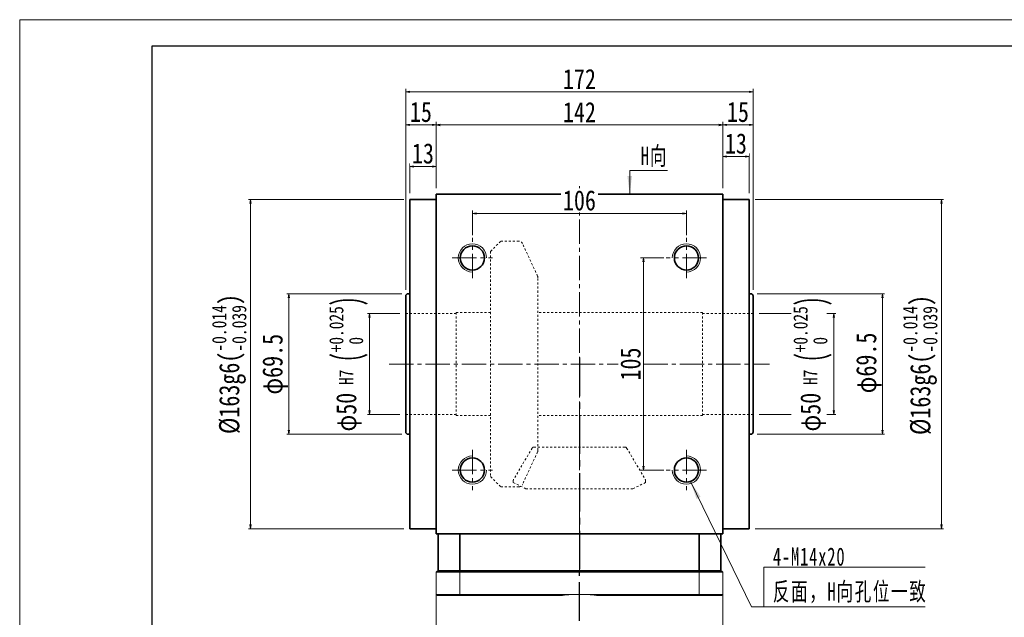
# Model space of a CAD drawing. Header units: millimetres. Extents: x -5 to 1102, y 0 to 778.
# Tile 3 of 4: x 0 to 488, y 482 to 778. Entities that reach past the tile are written whole.
import ezdxf

# ---------------------------------------------------------------- set-up
doc = ezdxf.new("R2010")
doc.units = ezdxf.units.MM
for name, pattern in [('CENTER2', [28.575, 19.05, -3.175, 3.175, -3.175]), ('点画线', [18, 12, -2, 2, -2]), ('虚线', [2, 1, -1])]:
    doc.linetypes.add(name, pattern=pattern)
doc.layers.add('3中心线层', color=1, linetype='CENTER2')
for name, color, linetype, lineweight in [('EB0', 7, 'Continuous', 35), ('中心线层', 1, '点画线', 18), ('图框_外框线', 7, 'Continuous', 18), ('尺寸线层', 3, 'Continuous', 18), ('粗实线', 7, 'Continuous', 40), ('粗实线层', 7, 'Continuous', 35), ('虚线层', 6, '虚线', 18)]:
    doc.layers.add(name, color=color, linetype=linetype, lineweight=lineweight)
doc.styles.add('宋体', font='SimSun.ttf', dxfattribs={"width": 0.8})
doc.styles.add('标准', font='SimSun.ttf', dxfattribs={"width": 0.667})
doc.dimstyles.new('A水平标注$0', dxfattribs={"dimtxt": 3.5, "dimasz": 2, "dimexe": 1.5, "dimexo": 3, "dimgap": 1.1, "dimtad": 1, "dimtoh": 1, "dimdec": 4, "dimdsep": 46, "dimtxsty": '宋体', "dimblk": 'OPEN', "dimcen": 3, "dimclrd": 3, "dimclre": 3, "dimclrt": 6, "dimadec": 0, "dimazin": 0, "dimtm": 1e-09, "dimtfac": 1, "dimtdec": 4, "dimtix": 1, "dimtmove": 0, "dimatfit": 3, "dimldrblk": 'OPEN', "dimfxl": 0, "dimlwd": 13, "dimlwe": 13, "dimarcsym": 0})
doc.dimstyles.new('D直径标注φ25', dxfattribs={"dimtxt": 3.5, "dimasz": 2, "dimexe": 1, "dimexo": 3, "dimtad": 1, "dimtoh": 1, "dimdec": 1, "dimdsep": 46, "dimtxsty": '宋体', "dimblk": 'OPEN', "dimcen": 3, "dimclrd": 3, "dimclre": 3, "dimclrt": 130, "dimadec": 0, "dimazin": 0, "dimtm": 1e-09, "dimtfac": 1, "dimtdec": 1, "dimtmove": 0, "dimatfit": 0, "dimldrblk": 'OPEN', "dimfxl": 0, "dimlwd": 13, "dimlwe": 13, "dimarcsym": 0})

# ---------------------------------------------------------------- blocks, each defined once
blk = doc.blocks.new('_Open')
at = {"color": 0, "linetype": 'ByBlock', "lineweight": -2}
for p, q in [((-1, 0.17), (0, 0)), ((-1, -0.17), (0, 0)), ((0, 0), (-1, 0))]:
    blk.add_line(p, q, dxfattribs=at)
blk = doc.blocks.new('*D8')
at = {"layer": 'Defpoints', "color": 0, "transparency": 16777216}
for p in [(348.19, 725.97), (206.19, 691.68), (348.19, 691.68)]:
    blk.add_point(p, dxfattribs=at)
at = {"layer": '尺寸线层', "color": 3, "lineweight": 13, "transparency": 16777216}
for p, q in [((206.19, 694.68), (206.19, 727.47)), ((348.19, 694.68), (348.19, 727.47)), ((208.19, 725.97), (346.19, 725.97))]:
    blk.add_line(p, q, dxfattribs=at)
at = {"layer": '尺寸线层', "color": 3, "lineweight": 13, "transparency": 16777216, "xscale": 2, "yscale": 2, "zscale": 2, "rotation": 180}
blk.add_blockref('_Open', (206.19, 725.97), dxfattribs=at)
at = {"layer": '尺寸线层', "color": 3, "lineweight": 13, "transparency": 16777216, "xscale": 2, "yscale": 2, "zscale": 2}
blk.add_blockref('_Open', (348.19, 725.97), dxfattribs=at)
at = {"layer": '尺寸线层', "color": 6, "transparency": 16777216, "insert": (277.19, 732.33), "char_height": 10, "attachment_point": 5, "style": '宋体', "bg_fill": 3, "box_fill_scale": 1.1, "bg_fill_color": 257, "bg_fill_transparency": 0}
blk.add_mtext('142', dxfattribs=at)
blk = doc.blocks.new('*D9')
at = {"layer": 'Defpoints', "color": 0, "transparency": 16777216}
for p in [(191.19, 742.36), (191.19, 641.43), (363.19, 641.43)]:
    blk.add_point(p, dxfattribs=at)
at = {"layer": '尺寸线层', "color": 3, "lineweight": 13, "transparency": 16777216}
for p, q in [((191.19, 644.43), (191.19, 743.86)), ((361.19, 742.36), (193.19, 742.36)), ((363.19, 644.43), (363.19, 743.86))]:
    blk.add_line(p, q, dxfattribs=at)
at = {"layer": '尺寸线层', "color": 3, "lineweight": 13, "transparency": 16777216, "xscale": 2, "yscale": 2, "zscale": 2, "rotation": 180}
blk.add_blockref('_Open', (191.19, 742.36), dxfattribs=at)
at = {"layer": '尺寸线层', "color": 3, "lineweight": 13, "transparency": 16777216, "xscale": 2, "yscale": 2, "zscale": 2}
blk.add_blockref('_Open', (363.19, 742.36), dxfattribs=at)
at = {"layer": '尺寸线层', "color": 6, "transparency": 16777216, "insert": (277.19, 748.72), "char_height": 10, "attachment_point": 5, "style": '宋体', "bg_fill": 3, "box_fill_scale": 1.1, "bg_fill_color": 257, "bg_fill_transparency": 0}
blk.add_mtext('172', dxfattribs=at)
blk = doc.blocks.new('*D10')
at = {"layer": 'Defpoints', "color": 0, "transparency": 16777216}
for p in [(193.19, 705.46), (193.19, 689.18), (206.19, 691.68)]:
    blk.add_point(p, dxfattribs=at)
at = {"layer": '尺寸线层', "color": 3, "lineweight": 13, "transparency": 16777216}
for p, q in [((193.19, 692.18), (193.19, 706.96)), ((204.19, 705.46), (195.19, 705.46)), ((206.19, 694.68), (206.19, 706.96))]:
    blk.add_line(p, q, dxfattribs=at)
at = {"layer": '尺寸线层', "color": 3, "lineweight": 13, "transparency": 16777216, "xscale": 2, "yscale": 2, "zscale": 2, "rotation": 180}
blk.add_blockref('_Open', (193.19, 705.46), dxfattribs=at)
at = {"layer": '尺寸线层', "color": 3, "lineweight": 13, "transparency": 16777216, "xscale": 2, "yscale": 2, "zscale": 2}
blk.add_blockref('_Open', (206.19, 705.46), dxfattribs=at)
at = {"layer": '尺寸线层', "color": 6, "transparency": 16777216, "insert": (199.69, 711.84), "char_height": 10, "attachment_point": 5, "style": '宋体', "bg_fill": 3, "box_fill_scale": 1.1, "bg_fill_color": 257, "bg_fill_transparency": 0}
blk.add_mtext('13', dxfattribs=at)
blk = doc.blocks.new('*D11')
at = {"layer": 'Defpoints', "color": 0, "transparency": 16777216}
for p in [(191.19, 726.05), (206.19, 691.68), (191.19, 641.43)]:
    blk.add_point(p, dxfattribs=at)
at = {"layer": '尺寸线层', "color": 3, "lineweight": 13, "transparency": 16777216}
for p, q in [((191.19, 644.43), (191.19, 727.55)), ((206.19, 694.68), (206.19, 727.55)), ((204.19, 726.05), (193.19, 726.05))]:
    blk.add_line(p, q, dxfattribs=at)
at = {"layer": '尺寸线层', "color": 3, "lineweight": 13, "transparency": 16777216, "xscale": 2, "yscale": 2, "zscale": 2, "rotation": 180}
blk.add_blockref('_Open', (191.19, 726.05), dxfattribs=at)
at = {"layer": '尺寸线层', "color": 3, "lineweight": 13, "transparency": 16777216, "xscale": 2, "yscale": 2, "zscale": 2}
blk.add_blockref('_Open', (206.19, 726.05), dxfattribs=at)
at = {"layer": '尺寸线层', "color": 6, "transparency": 16777216, "insert": (198.69, 732.41), "char_height": 10, "attachment_point": 5, "style": '宋体', "bg_fill": 3, "box_fill_scale": 1.1, "bg_fill_color": 257, "bg_fill_transparency": 0}
blk.add_mtext('15', dxfattribs=at)
blk = doc.blocks.new('*D12')
at = {"layer": 'Defpoints', "color": 0, "transparency": 16777216}
for p in [(348.19, 710.38), (348.19, 691.68), (361.19, 689.18)]:
    blk.add_point(p, dxfattribs=at)
at = {"layer": '尺寸线层', "color": 3, "lineweight": 13, "transparency": 16777216}
for p, q in [((348.19, 694.68), (348.19, 711.88)), ((359.19, 710.38), (350.19, 710.38)), ((361.19, 692.18), (361.19, 711.88))]:
    blk.add_line(p, q, dxfattribs=at)
at = {"layer": '尺寸线层', "color": 3, "lineweight": 13, "transparency": 16777216, "xscale": 2, "yscale": 2, "zscale": 2, "rotation": 180}
blk.add_blockref('_Open', (348.19, 710.38), dxfattribs=at)
at = {"layer": '尺寸线层', "color": 3, "lineweight": 13, "transparency": 16777216, "xscale": 2, "yscale": 2, "zscale": 2}
blk.add_blockref('_Open', (361.19, 710.38), dxfattribs=at)
at = {"layer": '尺寸线层', "color": 6, "transparency": 16777216, "insert": (354.69, 716.76), "char_height": 10, "attachment_point": 5, "style": '宋体', "bg_fill": 3, "box_fill_scale": 1.1, "bg_fill_color": 257, "bg_fill_transparency": 0}
blk.add_mtext('13', dxfattribs=at)
blk = doc.blocks.new('*D13')
at = {"layer": 'Defpoints', "color": 0, "transparency": 16777216}
for p in [(330.19, 682.21), (224.19, 668.43), (330.19, 668.43)]:
    blk.add_point(p, dxfattribs=at)
at = {"layer": '尺寸线层', "color": 3, "lineweight": 13, "transparency": 16777216}
for p, q in [((224.19, 671.43), (224.19, 683.71)), ((330.19, 671.43), (330.19, 683.71)), ((226.19, 682.21), (328.19, 682.21))]:
    blk.add_line(p, q, dxfattribs=at)
at = {"layer": '尺寸线层', "color": 3, "lineweight": 13, "transparency": 16777216, "xscale": 2, "yscale": 2, "zscale": 2, "rotation": 180}
blk.add_blockref('_Open', (224.19, 682.21), dxfattribs=at)
at = {"layer": '尺寸线层', "color": 3, "lineweight": 13, "transparency": 16777216, "xscale": 2, "yscale": 2, "zscale": 2}
blk.add_blockref('_Open', (330.19, 682.21), dxfattribs=at)
at = {"layer": '尺寸线层', "color": 6, "transparency": 16777216, "insert": (277.19, 688.6), "char_height": 10, "attachment_point": 5, "style": '宋体', "bg_fill": 3, "box_fill_scale": 1.1, "bg_fill_color": 257, "bg_fill_transparency": 0}
blk.add_mtext('106', dxfattribs=at)
blk = doc.blocks.new('*D14')
at = {"layer": 'Defpoints', "color": 0, "transparency": 16777216}
for p in [(321.94, 660.18), (308.92, 555.18), (321.94, 555.18)]:
    blk.add_point(p, dxfattribs=at)
at = {"layer": '尺寸线层', "color": 3, "lineweight": 13, "transparency": 16777216}
for p, q in [((318.94, 660.18), (307.42, 660.18)), ((308.92, 658.18), (308.92, 557.18)), ((318.94, 555.18), (307.42, 555.18))]:
    blk.add_line(p, q, dxfattribs=at)
at = {"layer": '尺寸线层', "color": 3, "lineweight": 13, "transparency": 16777216, "xscale": 2, "yscale": 2, "zscale": 2}
for p, rotation in [((308.92, 660.18), 90), ((308.92, 555.18), 270)]:
    blk.add_blockref('_Open', p, dxfattribs=dict(at, rotation=rotation))
at = {"layer": '尺寸线层', "color": 6, "transparency": 16777216, "insert": (302.53, 607.68), "char_height": 10, "attachment_point": 5, "rotation": 90, "style": '宋体', "bg_fill": 3, "box_fill_scale": 1.1, "bg_fill_color": 257, "bg_fill_transparency": 0}
blk.add_mtext('105', dxfattribs=at)
blk = doc.blocks.new('*X5')
at = {"layer": '尺寸线层', "linetype": 'Continuous'}
blk.add_hatch(color=0, dxfattribs=at).paths.add_polyline_path([(-36.25, 62.04), (-31.31, 54.44), (-33.33, 53.45)], flags=0)
at = {"layer": '尺寸线层', "color": 0, "linetype": 'Continuous'}
blk.add_line((-36.25, 62.04), (-6.11, 0), dxfattribs=at)
at = {"layer": '尺寸线层', "color": 0}
for p, q in [((0, 19.66), (79.95, 19.66)), ((0, 0), (0, 19.66)), ((-6.11, 0), (0, 0)), ((0, 0), (79.95, 0))]:
    blk.add_line(p, q, dxfattribs=at)
at = {"layer": '尺寸线层', "color": 0, "insert": (4.5, 1.8), "char_height": 9, "width": 150.9096, "attachment_point": 7, "line_spacing_factor": 1.15057, "style": '标准'}
blk.add_mtext('\\T1.1;4-M14x20\\P反面，H向孔位一致', dxfattribs=at)
blk = doc.blocks.new('*X6')
at = {"layer": '尺寸线层', "linetype": 'Continuous'}
blk.add_hatch(color=0, dxfattribs=at).paths.add_polyline_path([(-1.02, -11.73), (-2.14, -2.73), (0.11, -2.73)], flags=0)
at = {"layer": '尺寸线层', "color": 0, "linetype": 'Continuous'}
blk.add_line((-1.02, -11.73), (-1.02, 0), dxfattribs=at)
at = {"layer": '尺寸线层', "color": 0}
for p, q in [((-1.02, 0), (0, 0)), ((0, 0), (17.75, 0)), ((0, 0), (0, 0))]:
    blk.add_line(p, q, dxfattribs=at)
at = {"layer": '尺寸线层', "color": 0, "insert": (4.5, 1.8), "char_height": 9, "width": 26.5093, "attachment_point": 7, "line_spacing_factor": 1.15057, "style": '标准'}
blk.add_mtext('\\T1.1;H向', dxfattribs=at)
blk = doc.blocks.new('*D15')
at = {"layer": 'Defpoints', "color": 0, "transparency": 16777216}
for p in [(361.19, 689.18), (361.19, 526.18), (456.49, 526.18)]:
    blk.add_point(p, dxfattribs=at)
at = {"layer": '尺寸线层', "color": 3, "lineweight": 13, "transparency": 16777216}
for p, q in [((364.19, 689.18), (457.49, 689.18)), ((456.49, 687.18), (456.49, 528.18)), ((364.19, 526.18), (457.49, 526.18))]:
    blk.add_line(p, q, dxfattribs=at)
at = {"layer": '尺寸线层', "color": 3, "lineweight": 13, "transparency": 16777216, "xscale": 2, "yscale": 2, "zscale": 2}
for p, rotation in [((456.49, 689.18), 90), ((456.49, 526.18), 270)]:
    blk.add_blockref('_Open', p, dxfattribs=dict(at, rotation=rotation))
at = {"layer": '尺寸线层', "color": 130, "transparency": 16777216, "insert": (445.95, 607.2), "char_height": 10, "attachment_point": 5, "rotation": 90, "style": '宋体', "bg_fill": 3, "box_fill_scale": 1.1, "bg_fill_color": 257, "bg_fill_transparency": 0}
blk.add_mtext('{\\A1;\\A1;%%C163g6({\\H0.707107x;\\S-0.014^ -0.039;})}', dxfattribs=at)
blk = doc.blocks.new('*D16')
at = {"layer": 'Defpoints', "color": 0, "transparency": 16777216}
for p in [(192.19, 642.43), (133.25, 572.93), (192.19, 572.93)]:
    blk.add_point(p, dxfattribs=at)
at = {"layer": '尺寸线层', "color": 3, "lineweight": 13, "transparency": 16777216}
for p, q in [((189.19, 642.43), (132.25, 642.43)), ((133.25, 640.43), (133.25, 574.93)), ((189.19, 572.93), (132.25, 572.93))]:
    blk.add_line(p, q, dxfattribs=at)
at = {"layer": '尺寸线层', "color": 3, "lineweight": 13, "transparency": 16777216, "xscale": 2, "yscale": 2, "zscale": 2}
for p, rotation in [((133.25, 642.43), 90), ((133.25, 572.93), 270)]:
    blk.add_blockref('_Open', p, dxfattribs=dict(at, rotation=rotation))
at = {"layer": '尺寸线层', "color": 130, "transparency": 16777216, "insert": (126.53, 607.57), "char_height": 10, "attachment_point": 5, "rotation": 90, "style": '宋体', "bg_fill": 3, "box_fill_scale": 1.1, "bg_fill_color": 257, "bg_fill_transparency": 0}
blk.add_mtext('φ69.5', dxfattribs=at)
blk = doc.blocks.new('*D17')
at = {"layer": 'Defpoints', "color": 0, "transparency": 16777216}
for p in [(114.28, 689.18), (193.19, 689.18), (193.19, 526.18)]:
    blk.add_point(p, dxfattribs=at)
at = {"layer": '尺寸线层', "color": 3, "lineweight": 13, "transparency": 16777216}
for p, q in [((190.19, 689.18), (113.28, 689.18)), ((114.28, 528.18), (114.28, 687.18)), ((190.19, 526.18), (113.28, 526.18))]:
    blk.add_line(p, q, dxfattribs=at)
at = {"layer": '尺寸线层', "color": 3, "lineweight": 13, "transparency": 16777216, "xscale": 2, "yscale": 2, "zscale": 2}
for p, rotation in [((114.28, 689.18), 90), ((114.28, 526.18), 270)]:
    blk.add_blockref('_Open', p, dxfattribs=dict(at, rotation=rotation))
at = {"layer": '尺寸线层', "color": 130, "transparency": 16777216, "insert": (103.74, 607.68), "char_height": 10, "attachment_point": 5, "rotation": 90, "style": '宋体', "bg_fill": 3, "box_fill_scale": 1.1, "bg_fill_color": 257, "bg_fill_transparency": 0}
blk.add_mtext('{\\A1;\\A1;%%C163g6({\\H0.707107x;\\S-0.014^ -0.039;})}', dxfattribs=at)
blk = doc.blocks.new('*D21')
at = {"layer": 'Defpoints', "color": 0, "transparency": 16777216}
for p in [(362.19, 642.43), (362.19, 572.93), (427.28, 572.93)]:
    blk.add_point(p, dxfattribs=at)
at = {"layer": '尺寸线层', "color": 3, "lineweight": 13, "transparency": 16777216}
for p, q in [((365.19, 642.43), (428.28, 642.43)), ((427.28, 640.43), (427.28, 574.93)), ((365.19, 572.93), (428.28, 572.93))]:
    blk.add_line(p, q, dxfattribs=at)
at = {"layer": '尺寸线层', "color": 3, "lineweight": 13, "transparency": 16777216, "xscale": 2, "yscale": 2, "zscale": 2}
for p, rotation in [((427.28, 642.43), 90), ((427.28, 572.93), 270)]:
    blk.add_blockref('_Open', p, dxfattribs=dict(at, rotation=rotation))
at = {"layer": '尺寸线层', "color": 130, "transparency": 16777216, "insert": (420.56, 608.2), "char_height": 10, "attachment_point": 5, "rotation": 90, "style": '宋体', "bg_fill": 3, "box_fill_scale": 1.1, "bg_fill_color": 257, "bg_fill_transparency": 0}
blk.add_mtext('φ69.5', dxfattribs=at)
blk = doc.blocks.new('*D22')
at = {"layer": 'Defpoints', "color": 0, "transparency": 16777216}
for p in [(363.19, 726.05), (348.19, 691.68), (363.19, 641.43)]:
    blk.add_point(p, dxfattribs=at)
at = {"layer": '尺寸线层', "color": 3, "lineweight": 13, "transparency": 16777216}
for p, q in [((348.19, 694.68), (348.19, 727.55)), ((363.19, 644.43), (363.19, 727.55)), ((350.19, 726.05), (361.19, 726.05))]:
    blk.add_line(p, q, dxfattribs=at)
at = {"layer": '尺寸线层', "color": 3, "lineweight": 13, "transparency": 16777216, "xscale": 2, "yscale": 2, "zscale": 2, "rotation": 180}
blk.add_blockref('_Open', (348.19, 726.05), dxfattribs=at)
at = {"layer": '尺寸线层', "color": 3, "lineweight": 13, "transparency": 16777216, "xscale": 2, "yscale": 2, "zscale": 2}
blk.add_blockref('_Open', (363.19, 726.05), dxfattribs=at)
at = {"layer": '尺寸线层', "color": 6, "transparency": 16777216, "insert": (355.69, 732.41), "char_height": 10, "attachment_point": 5, "style": '宋体', "bg_fill": 3, "box_fill_scale": 1.1, "bg_fill_color": 257, "bg_fill_transparency": 0}
blk.add_mtext('15', dxfattribs=at)
blk = doc.blocks.new('*D38')
at = {"color": 3, "lineweight": 13, "transparency": 16777216}
for p, q in [((188.19, 632.68), (172.28, 632.68)), ((173.28, 584.68), (173.28, 630.68)), ((188.19, 582.68), (172.28, 582.68))]:
    blk.add_line(p, q, dxfattribs=at)
at = {"layer": 'Defpoints', "color": 0, "transparency": 16777216}
for p in [(191.19, 632.68), (191.19, 582.68)]:
    blk.add_point(p, dxfattribs=at)
at = {"color": 3, "lineweight": 13, "transparency": 16777216, "xscale": 2, "yscale": 2, "zscale": 2}
for p, rotation in [((173.28, 632.68), 90), ((173.28, 582.68), 270)]:
    blk.add_blockref('_Open', p, dxfattribs=dict(at, rotation=rotation))
at = {"color": 130, "transparency": 16777216, "insert": (162.86, 607.68), "char_height": 10, "attachment_point": 5, "rotation": 90, "style": '宋体', "bg_fill": 3, "box_fill_scale": 1.1, "bg_fill_color": 257, "bg_fill_transparency": 0}
blk.add_mtext('{\\A1;φ50{}{{\\H0.7x;\\C2; H7 {\\H2x;\\W0.5;(}\\S+0.025^  0;{\\H2x;\\W0.5;)}}}}', dxfattribs=at)
at = {"layer": 'Defpoints', "color": 0, "transparency": 16777216}
blk.add_point((173.28, 632.68), dxfattribs=at)
blk = doc.blocks.new('*D39')
at = {"color": 3, "lineweight": 13, "transparency": 16777216}
for p, q in [((366.19, 632.68), (404.14, 632.68)), ((403.14, 584.68), (403.14, 630.68)), ((366.19, 582.68), (404.14, 582.68))]:
    blk.add_line(p, q, dxfattribs=at)
at = {"layer": 'Defpoints', "color": 0, "transparency": 16777216}
for p in [(363.19, 632.68), (363.19, 582.68)]:
    blk.add_point(p, dxfattribs=at)
at = {"color": 3, "lineweight": 13, "transparency": 16777216, "xscale": 2, "yscale": 2, "zscale": 2}
for p, rotation in [((403.14, 632.68), 90), ((403.14, 582.68), 270)]:
    blk.add_blockref('_Open', p, dxfattribs=dict(at, rotation=rotation))
at = {"color": 130, "transparency": 16777216, "insert": (392.72, 607.68), "char_height": 10, "attachment_point": 5, "rotation": 90, "style": '宋体', "bg_fill": 3, "box_fill_scale": 1.1, "bg_fill_color": 257, "bg_fill_transparency": 0}
blk.add_mtext('{\\A1;φ50{}{{\\H0.7x;\\C2; H7 {\\H2x;\\W0.5;(}\\S+0.025^  0;{\\H2x;\\W0.5;)}}}}', dxfattribs=at)
at = {"layer": 'Defpoints', "color": 0, "transparency": 16777216}
blk.add_point((403.14, 632.68), dxfattribs=at)

msp = doc.modelspace()

# ---------------------------------------------------------------- linework, layer by layer
at = {"color": 7, "linetype": 'Continuous', "lineweight": 15}
for p, q in [((206.19056, 504.67981), (217.90102, 504.67981)), ((206.19056, 504.67981), (206.19056, 493.67981)), ((218.08261, 505.17981), (206.69056, 505.17981)), ((217.90102, 493.67981), (217.90102, 504.67981)), ((217.90102, 504.67981), (336.48011, 504.67981)), ((336.29852, 505.17981), (218.08261, 505.17981)), ((347.69056, 505.17981), (336.29852, 505.17981)), ((336.48011, 504.67981), (348.19056, 504.67981)), ((336.48011, 504.67981), (336.48011, 493.67981)), ((348.19056, 493.67981), (348.19056, 504.67981)), ((217.90102, 493.67981), (206.19056, 493.67981)), ((206.69056, 493.17981), (218.08261, 493.17981)), ((277.19056, 493.67981), (217.90102, 493.67981)), ((218.08261, 493.17981), (268.77926, 493.17981)), ((336.48011, 493.67981), (277.19056, 493.67981)), ((285.60187, 493.17981), (336.29852, 493.17981)), ((336.29852, 493.17981), (347.69056, 493.17981)), ((348.19056, 493.67981), (336.48011, 493.67981))]:
    msp.add_line(p, q, dxfattribs=at)
for start, end in [(90, 96.8037548), (83.1962452, 90)]:
    msp.add_arc((277.19056, 422.67981), 71, start, end, dxfattribs=at)
for points in [[(206.69056, 505.17981), (206.19056, 504.67981)], [(218.08261, 505.17981), (217.90102, 504.67981)], [(336.29852, 505.17981), (336.48011, 504.67981)], [(348.19056, 504.67981), (347.69056, 505.17981)], [(206.19056, 453.47981), (206.19056, 493.67981)], [(206.69056, 493.17981), (206.19056, 493.67981)], [(218.08261, 493.17981), (217.90102, 493.67981)], [(336.29852, 493.17981), (336.48011, 493.67981)], [(347.69056, 493.17981), (348.19056, 493.67981)], [(348.19056, 493.67981), (348.19056, 453.47981)]]:
    msp.add_open_spline(points, degree=1, dxfattribs=at)
at = {"layer": '3中心线层'}
for p in [(277.19056, 610.86793), (277.19056, 309.131)]:
    msp.add_line(p, (277.19056, 505.17981), dxfattribs=at)
at = {"layer": 'EB0', "linetype": 'Continuous', "lineweight": 35}
msp.add_line((207.19056, 505.17981), (347.19056, 505.17981), dxfattribs=at)
msp.add_line((207.19056, 505.17981), (347.19056, 505.17981), dxfattribs=at)
at = {"layer": '中心线层'}
for p, q in [((277.19056, 505.17981), (277.19056, 695.73393)), ((182.98379, 607.67981), (371.39733, 607.67981)), ((224.19056, 565.17981), (224.19056, 545.17981)), ((330.19056, 565.17981), (330.19056, 545.17981)), ((214.19056, 555.17981), (234.19056, 555.17981))]:
    msp.add_line(p, q, dxfattribs=at)
at = {"layer": '粗实线', "color": 0, "lineweight": 40}
msp.add_line((347.19056, 505.17981), (207.19056, 505.17981), dxfattribs=at)
at = {"layer": '粗实线层'}
for p, q in [((206.19056, 689.17981), (193.19056, 689.17981)), ((193.19056, 689.17981), (193.19056, 526.17981)), ((206.19056, 691.67981), (348.19056, 691.67981)), ((206.19056, 523.67981), (206.19056, 691.67981)), ((348.19056, 523.67981), (348.19056, 691.67981)), ((348.19056, 689.17981), (361.19056, 689.17981)), ((361.19056, 689.17981), (361.19056, 526.17981)), ((191.19056, 573.92981), (191.19056, 641.42981)), ((193.19056, 642.42981), (192.19056, 642.42981)), ((193.19056, 572.92981), (192.19056, 572.92981)), ((206.19056, 526.17981), (193.19056, 526.17981)), ((206.19056, 523.67981), (348.19056, 523.67981)), ((207.19056, 505.17981), (207.19056, 523.67981)), ((217.90102, 505.17981), (217.90102, 523.67981)), ((336.48011, 505.17981), (336.48011, 523.67981)), ((347.19056, 505.17981), (347.19056, 523.67981)), ((348.19056, 526.17981), (361.19056, 526.17981))]:
    msp.add_line(p, q, dxfattribs=at)
msp.add_circle((224.19056, 555.17981), 6, dxfattribs=at)
for centre, start, end in [((192.19056, 641.42981), 89.9999996, 179.9999996), ((192.19056, 573.92981), 180, 270)]:
    msp.add_arc(centre, 1, start, end, dxfattribs=at)
at = {"layer": '粗实线层', "lineweight": 18}
msp.add_arc((224.19056, 555.17981), 7, 90, 0, dxfattribs=at)
at = {"layer": '虚线层'}
for p, q in [((233.19056, 663.42981), (238.19056, 668.42981)), ((238.19056, 668.42981), (247.19183, 668.42981)), ((233.19056, 663.42981), (233.19056, 551.92981)), ((256.45489, 651.21271), (249.00615, 667.27137)), ((256.64056, 564.98847), (256.64056, 650.37114)), ((216.19056, 632.67981), (191.19056, 632.67981)), ((216.19056, 582.17981), (216.19056, 633.17981)), ((233.19056, 633.17981), (216.19056, 633.17981)), ((338.19056, 582.17981), (338.19056, 633.17981)), ((363.19056, 632.67981), (338.19056, 632.67981)), ((216.19056, 582.67981), (191.19056, 582.67981)), ((233.19056, 582.17981), (216.19056, 582.17981)), ((363.19056, 582.67981), (338.19056, 582.67981)), ((253.80037, 566.09035), (244.58071, 550.56268)), ((254.66022, 566.57981), (299.7209, 566.57981)), ((300.58076, 566.09035), (309.80042, 550.56268)), ((256.45489, 564.14691), (249.00615, 548.08824)), ((233.19056, 551.92981), (238.19056, 546.92981)), ((238.19056, 546.92981), (247.19183, 546.92981)), ((244.44056, 549.0598), (244.44056, 550.05213)), ((244.44056, 549.0598), (250.69056, 545.93467)), ((309.94056, 549.0598), (303.69056, 545.93467)), ((309.94056, 550.05213), (309.94056, 549.0598)), ((250.69056, 545.93467), (303.69056, 545.93467))]:
    msp.add_line(p, q, dxfattribs=at)
for centre, radius, start, end in [((247.19183, 666.42981), 2, 24.884, 90), ((254.64056, 650.37114), 2, 0, 24.884), ((254.66022, 565.57981), 1, 90, 149.3), ((299.7209, 565.57981), 1, 30.7, 90), ((254.64056, 564.98847), 2, 335.116, 360), ((245.44056, 550.05213), 1, 149.3, 180), ((247.19183, 548.92981), 2, 270, 335.116), ((308.94056, 550.05213), 1, 0, 30.7)]:
    msp.add_arc(centre, radius, start, end, dxfattribs=at)

# ---------------------------------------------------------------- block references
at = {"layer": '尺寸线层'}
msp.add_blockref('*X5', (368.48478, 487.4982), dxfattribs=at)

# ---------------------------------------------------------------- next in the draw order: dimensions: what is measured, and where the dimension line sits
dim = msp.add_linear_dim(base=(348.19056, 725.97423), p1=(206.19056, 691.67981), p2=(348.19056, 691.67981), dimstyle='A水平标注$0', override={"dimtxt": 10, "dimgap": 1.5, "dimblk": 'Open', "dimtfill": 1, "dimtfillclr": 256}, dxfattribs=at)
dim.commit()
dim.dimension.update_dxf_attribs({"geometry": '*D8', "text_midpoint": (277.19056, 725.97423), "dimtype": 160})

# ---------------------------------------------------------------- next in the draw order: dimensions: what is measured, and where the dimension line sits
dim = msp.add_linear_dim(base=(191.19056, 742.36162), p1=(363.19056, 641.42981), p2=(191.19056, 641.42981), dimstyle='A水平标注$0', override={"dimtxt": 10, "dimgap": 1.5, "dimblk": 'Open', "dimtfill": 1, "dimtfillclr": 256}, dxfattribs=at)
dim.commit()
dim.dimension.update_dxf_attribs({"geometry": '*D9', "text_midpoint": (277.19056, 742.36162), "dimtype": 160})

# ---------------------------------------------------------------- next in the draw order: linework, layer by layer
at = {"layer": '中心线层'}
msp.add_line((214.19056, 660.17981), (234.19056, 660.17981), dxfattribs=at)

# ---------------------------------------------------------------- next in the draw order: dimensions: what is measured, and where the dimension line sits
at = {"layer": '尺寸线层'}
for base, p1, p2, picture, middle in [((348.19056, 710.37504), (361.19056, 689.17981), (348.19056, 691.67981), '*D12', (354.69056, 710.37504)), ((193.19056, 705.45552), (206.19056, 691.67981), (193.19056, 689.17981), '*D10', (199.69056, 705.45552)), ((330.19056, 682.21445), (224.19056, 668.42981), (330.19056, 668.42981), '*D13', (277.19056, 682.21445))]:
    dim = msp.add_linear_dim(base=base, p1=p1, p2=p2, dimstyle='A水平标注$0', override={"dimtxt": 10, "dimgap": 1.5, "dimblk": 'Open', "dimtfill": 1, "dimtfillclr": 256}, dxfattribs=at)
    dim.commit()
    dim.dimension.update_dxf_attribs({"geometry": picture, "text_midpoint": middle, "dimtype": 160})
dim = msp.add_linear_dim(base=(308.9157, 555.17981), p1=(321.94056, 660.17981), p2=(321.94056, 555.17981), angle=270, dimstyle='A水平标注$0', override={"dimtxt": 10, "dimgap": 1.5, "dimblk": 'Open', "dimtfill": 1, "dimtfillclr": 256}, dxfattribs=at)
dim.commit()
dim.dimension.update_dxf_attribs({"geometry": '*D14', "text_midpoint": (308.9157, 607.67981), "dimtype": 160})

# ---------------------------------------------------------------- next in the draw order: linework, layer by layer
at = {"layer": '中心线层'}
for p, q in [((224.19056, 650.17981), (224.19056, 670.17981)), ((330.19056, 650.17981), (330.19056, 670.17981)), ((340.19056, 660.17981), (320.19056, 660.17981)), ((340.19056, 555.17981), (320.19056, 555.17981))]:
    msp.add_line(p, q, dxfattribs=at)
at = {"layer": '粗实线层'}
for centre in [(224.19056, 660.17981), (330.19056, 660.17981), (330.19056, 555.17981)]:
    msp.add_circle(centre, 6, dxfattribs=at)
at = {"layer": '粗实线层', "lineweight": 18}
for centre, start, end in [((224.19056, 660.17981), 0, 270), ((330.19056, 660.17981), 270, 180), ((330.19056, 555.17981), 180, 90)]:
    msp.add_arc(centre, 7, start, end, dxfattribs=at)
at = {"layer": '虚线层'}
for p, q in [((338.19056, 633.17981), (256.64056, 633.17981)), ((338.19056, 582.17981), (256.64056, 582.17981))]:
    msp.add_line(p, q, dxfattribs=at)

# ---------------------------------------------------------------- next in the draw order: block references
at = {"layer": '尺寸线层'}
msp.add_blockref('*X6', (303.10043, 703.41258), dxfattribs=at)

# ---------------------------------------------------------------- next in the draw order: dimensions: what is measured, and where the dimension line sits
dim = msp.add_linear_dim(base=(191.19056, 726.04969), p1=(206.19056, 691.67981), p2=(191.19056, 641.42981), dimstyle='A水平标注$0', override={"dimtxt": 10, "dimgap": 1.5, "dimblk": 'Open', "dimtfill": 1, "dimtfillclr": 256}, dxfattribs=at)
dim.commit()
dim.dimension.update_dxf_attribs({"geometry": '*D11', "text_midpoint": (198.69056, 726.04969), "dimtype": 160})
dim = msp.add_linear_dim(base=(456.49402, 526.17981), p1=(361.19056, 689.17981), p2=(361.19056, 526.17981), angle=270, text='{\\A1;\\A1;%%C163g6({\\H0.707107x;\\S-0.014^ -0.039;})}', dimstyle='D直径标注φ25', override={"dimtxt": 10, "dimgap": 1.5, "dimpost": 'φ<>', "dimtp": -0.014, "dimtm": 0.039, "dimtdec": 3, "dimtzin": 8}, dxfattribs=at)
dim.commit()
dim.dimension.update_dxf_attribs({"geometry": '*D15', "text_midpoint": (456.49402, 607.196), "dimtype": 160})

# ---------------------------------------------------------------- next in the draw order: linework, layer by layer
at = {"layer": '粗实线层'}
for p, q in [((361.19056, 642.42981), (362.19056, 642.42981)), ((363.19056, 573.92981), (363.19056, 641.42981)), ((361.19056, 572.92981), (362.19056, 572.92981))]:
    msp.add_line(p, q, dxfattribs=at)
for centre, start, end in [((362.19056, 641.42981), 360, 90), ((362.19056, 573.92981), 270.0000001, 0.0000001)]:
    msp.add_arc(centre, 1, start, end, dxfattribs=at)

# ---------------------------------------------------------------- next in the draw order: dimensions: what is measured, and where the dimension line sits
at = {"layer": '尺寸线层'}
dim = msp.add_linear_dim(base=(133.25382, 572.92981), p1=(192.19056, 642.42981), p2=(192.19056, 572.92981), angle=270, dimstyle='D直径标注φ25', override={"dimtxt": 10, "dimgap": 1.5, "dimpost": 'φ<>'}, dxfattribs=at)
dim.commit()
dim.dimension.update_dxf_attribs({"geometry": '*D16', "text_midpoint": (133.25382, 607.56569), "dimtype": 160})

# ---------------------------------------------------------------- next in the draw order: dimensions: what is measured, and where the dimension line sits
dim = msp.add_linear_dim(base=(114.27823, 689.17981), p1=(193.19056, 526.17981), p2=(193.19056, 689.17981), angle=90, text='{\\A1;\\A1;%%C163g6({\\H0.707107x;\\S-0.014^ -0.039;})}', dimstyle='D直径标注φ25', override={"dimtxt": 10, "dimgap": 1.5, "dimpost": 'φ<>', "dimtp": -0.014, "dimtm": 0.039, "dimtdec": 3, "dimtzin": 8}, dxfattribs=at)
dim.commit()
dim.dimension.update_dxf_attribs({"geometry": '*D17', "text_midpoint": (114.27823, 607.67981), "dimtype": 160})
dim = msp.add_linear_dim(base=(427.27895, 572.92981), p1=(362.19056, 642.42981), p2=(362.19056, 572.92981), angle=270, dimstyle='D直径标注φ25', override={"dimtxt": 10, "dimgap": 1.5, "dimpost": 'φ<>'}, dxfattribs=at)
dim.commit()
dim.dimension.update_dxf_attribs({"geometry": '*D21', "text_midpoint": (427.27895, 608.19652), "dimtype": 160})

# ---------------------------------------------------------------- next in the draw order: dimensions: what is measured, and where the dimension line sits
dim = msp.add_linear_dim(base=(363.19056, 726.04969), p1=(348.19056, 691.67981), p2=(363.19056, 641.42981), angle=0, dimstyle='A水平标注$0', override={"dimtxt": 10, "dimgap": 1.5, "dimblk": 'Open', "dimtfill": 1, "dimtfillclr": 256}, dxfattribs=at)
dim.commit()
dim.dimension.update_dxf_attribs({"geometry": '*D22', "text_midpoint": (355.69056, 726.04969), "dimtype": 160})

# ---------------------------------------------------------------- next in the draw order: linework, layer by layer
at = {"layer": '图框_外框线', "color": 3}
msp.add_lwpolyline([(0, 0), (1100.31493, 0), (1100.31493, 778.07984), (0, 778.07984)], close=True, dxfattribs=at)
at = {"layer": '图框_外框线', "color": 3, "lineweight": 25}
msp.add_lwpolyline([(65.49494, 13.09899), (1087.21594, 13.09899), (1087.21594, 764.98086), (65.49494, 764.98086)], close=True, dxfattribs=at)

# ---------------------------------------------------------------- next in the draw order: dimensions: what is measured, and where the dimension line sits
for base, p1, p2, override, picture, middle in [((173.28294, 632.67981), (191.19056, 582.67981), (191.19056, 632.67981), {"dimtxt": 10, "dimgap": 1, "dimtad": 1, "dimjust": 0, "dimdec": 1, "dimlfac": 1, "dimpost": '<>', "dimse1": 0, "dimse2": 0, "dimsd1": 0, "dimsd2": 0, "dimtol": 0, "dimlim": 0, "dimtp": 0.025, "dimtm": 0, "dimtdec": 4, "dimtofl": 1, "dimtvp": 0.1}, '*D38', (173.28294, 607.67981)), ((403.1396, 632.67981), (363.19056, 582.67981), (363.19056, 632.67981), {"dimtxt": 10, "dimgap": 1, "dimtad": 1, "dimdec": 1, "dimlfac": 1, "dimpost": '<>', "dimse1": 0, "dimse2": 0, "dimsd1": 0, "dimsd2": 0, "dimtol": 0, "dimlim": 0, "dimtp": 0.025, "dimtm": 0, "dimtdec": 4, "dimtofl": 1, "dimtvp": 0.1}, '*D39', (403.1396, 607.67981))]:
    dim = msp.add_linear_dim(base=base, p1=p1, p2=p2, angle=90, text='{\\A1;φ<>{}{{\\H0.7x;\\C2; H7 {\\H2x;\\W0.5;(}\\S+0.025^  0;{\\H2x;\\W0.5;)}}}}', dimstyle='D直径标注φ25', override=override)
    dim.commit()
    dim.dimension.update_dxf_attribs({"geometry": picture, "text_midpoint": middle, "dimtype": 160})

doc.saveas('drawing.dxf')
